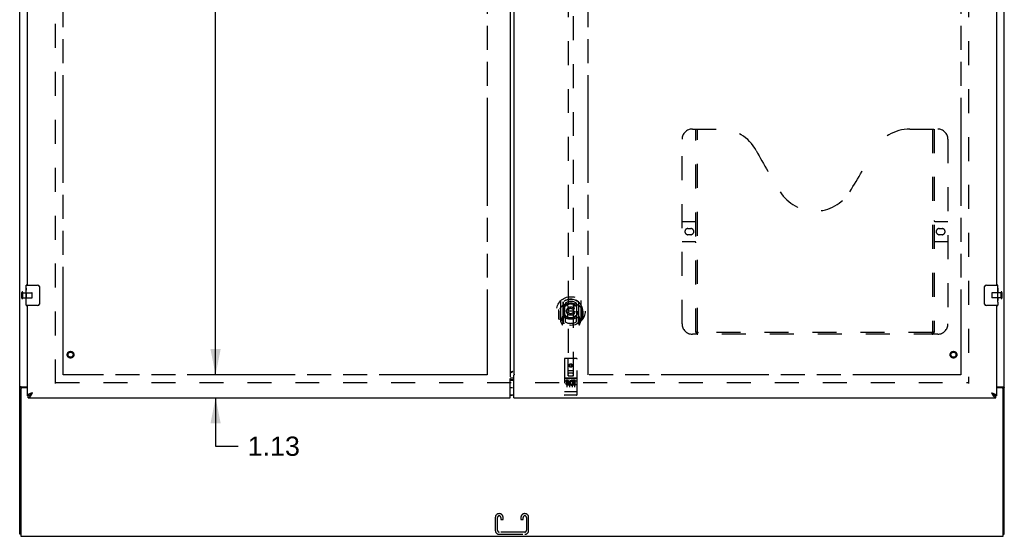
# Model space of a CAD drawing. Header units: inches. Extents: x 0 to 212, y 0 to 138.
# Tile 3 of 12: x 46 to 94, y 33 to 58. Entities that reach past the tile are written whole.
import ezdxf

# ---------------------------------------------------------------- set-up
doc = ezdxf.new("R2010")
doc.units = ezdxf.units.IN
doc.header["$LTSCALE"] = 11.6875
doc.header["$MEASUREMENT"] = 0
doc.linetypes.add('HIDDEN', pattern=[0.2, 0.1, -0.1])
doc.linetypes.add('PHANTOM', pattern=[0.8, 0.45, -0.05, 0.1, -0.05, 0.1, -0.05])
doc.layers.get('0').update_dxf_attribs({"linetype": 'CONTINUOUS'})
for name, color, linetype in [('02___PRT_ALL_AXES', 7, 'CONTINUOUS'), ('AVAILABLE_DOOR_SPACE', 7, 'CONTINUOUS'), ('DEFAULT_2', 8, 'HIDDEN'), ('DIMENSIONS', 7, 'CONTINUOUS'), ('GASKET', 7, 'CONTINUOUS')]:
    doc.layers.add(name, color=color, linetype=linetype)
doc.styles.get("Standard").update_dxf_attribs({"font": 'arial.ttf'})
doc.dimstyles.new('DIMSTYLE_1', dxfattribs={"dimtxt": 0.9375, "dimasz": 1.25, "dimexe": 0.09, "dimexo": 0.07, "dimgap": 0.0375, "dimtad": 0, "dimtih": 1, "dimtoh": 1, "dimzin": 4, "dimdsep": 46, "dimtxsty": 'Standard', "dimblk": '_FILLED', "dimblk1": '_FILLED', "dimblk2": '_FILLED', "dimcen": 0.09, "dimazin": 1, "dimtfac": 1, "dimtdec": 3, "dimtofl": 0, "dimtmove": 0, "dimatfit": 3, "dimldrblk": '_FILLED', "dimfxl": 1, "dimtolj": 1, "dimtzin": 4, "dimarcsym": 0})

# ---------------------------------------------------------------- blocks, each defined once
blk = doc.blocks.new('_FILLED')
at = {"color": 0, "linetype": 'ByBlock'}
blk.add_solid([(0, 0), (-1, 0.2), (-1, -0.2)], dxfattribs=at)
blk = doc.blocks.new('*D16')
at = {"layer": 'DIMENSIONS', "color": 2, "linetype": 'Continuous'}
for p, q in [((68.594, 81.643), (66.494, 81.643)), ((69.719, 81.643), (72.219, 81.643))]:
    blk.add_line(p, q, dxfattribs=at)
at = {"layer": 'DIMENSIONS', "color": 2, "linetype": 'Continuous', "xscale": 1.25, "yscale": 1.25, "zscale": 1.25}
blk.add_blockref('_FILLED', (68.594, 81.643), dxfattribs=at)
at = {"layer": 'DIMENSIONS', "color": 2, "linetype": 'Continuous', "xscale": 1.25, "yscale": 1.25, "zscale": 1.25, "rotation": 180}
blk.add_blockref('_FILLED', (69.719, 81.643), dxfattribs=at)
at = {"layer": 'DIMENSIONS', "color": 2, "linetype": 'Continuous', "insert": (66.025, 82.111), "char_height": 0.9375, "width": 2.54763, "attachment_point": 3, "line_spacing_factor": 0.9}
blk.add_mtext('1.13', dxfattribs=at)
blk = doc.blocks.new('*D20')
at = {"layer": 'DIMENSIONS', "color": 2, "linetype": 'Continuous'}
for p, q in [((55.362, 40.434), (55.362, 42.934)), ((55.362, 39.309), (55.362, 36.952)), ((55.362, 36.952), (56.456, 36.952))]:
    blk.add_line(p, q, dxfattribs=at)
at = {"layer": 'DIMENSIONS', "color": 2, "linetype": 'Continuous', "xscale": 1.25, "yscale": 1.25, "zscale": 1.25}
for p, rotation in [((55.362, 40.434), 270), ((55.362, 39.309), 90)]:
    blk.add_blockref('_FILLED', p, dxfattribs=dict(at, rotation=rotation))
at = {"layer": 'DIMENSIONS', "color": 2, "linetype": 'Continuous', "insert": (56.924, 37.421), "char_height": 0.9375, "width": 2.54763, "attachment_point": 1, "line_spacing_factor": 0.9}
blk.add_mtext('1.13', dxfattribs=at)
blk = doc.blocks.new('*D21')
at = {"layer": 'DIMENSIONS', "color": 2, "linetype": 'Continuous'}
for p, q in [((55.362, 100.684), (55.362, 71.497)), ((55.362, 40.434), (55.362, 68.215))]:
    blk.add_line(p, q, dxfattribs=at)
at = {"layer": 'DIMENSIONS', "color": 2, "linetype": 'Continuous', "xscale": 1.25, "yscale": 1.25, "zscale": 1.25}
for p, rotation in [((55.362, 100.684), 90), ((55.362, 40.434), 270)]:
    blk.add_blockref('_FILLED', p, dxfattribs=dict(at, rotation=rotation))
at = {"layer": 'DIMENSIONS', "color": 2, "linetype": 'Continuous', "insert": (55.362, 71.028), "char_height": 0.9375, "width": 3.27602, "attachment_point": 2, "line_spacing_factor": 0.9}
blk.add_mtext('60.25\\Ptyp.', dxfattribs=at)

msp = doc.modelspace()

# ---------------------------------------------------------------- linework, layer by layer
at = {"color": 3, "linetype": 'Continuous'}
for p, q in [((45.813, 32.663), (45.813, 104.455)), ((93.813, 32.663), (93.813, 104.455)), ((69.719, 100.785), (69.719, 40.333)), ((69.906, 100.65), (69.906, 40.468)), ((46.188, 44.809), (46.188, 70.059)), ((93.438, 70.059), (93.438, 44.809)), ((46.188, 39.413), (46.188, 43.809)), ((93.438, 43.809), (93.438, 39.413)), ((69.721, 40.532), (69.725, 40.533)), ((69.861, 40.598), (69.841, 40.591)), ((69.906, 40.468), (69.913, 40.468)), ((69.906, 39.309), (69.906, 40.409)), ((69.913, 40.468), (69.917, 40.463)), ((45.883, 39.852), (46.188, 39.852)), ((69.719, 39.309), (69.719, 40.199)), ((69.742, 40.289), (69.906, 40.289)), ((93.438, 39.852), (93.743, 39.852)), ((45.865, 39.74), (45.865, 32.559)), ((46.188, 39.8), (45.925, 39.8)), ((93.701, 39.8), (93.438, 39.8)), ((93.761, 32.559), (93.761, 39.74)), ((46.229, 39.309), (69.719, 39.309)), ((69.906, 39.309), (93.396, 39.309)), ((45.865, 32.559), (93.761, 32.559))]:
    msp.add_line(p, q, dxfattribs=at)
at = {"color": 7, "linetype": 'Continuous'}
for p, q in [((46.143, 44.809), (46.683, 44.809)), ((46.783, 44.709), (46.783, 43.909)), ((92.843, 43.909), (92.843, 44.709)), ((92.943, 44.809), (93.483, 44.809)), ((46.683, 43.809), (46.143, 43.809)), ((93.483, 43.809), (92.943, 43.809)), ((69.719, 40.179), (69.906, 40.179)), ((69.906, 40.189), (69.742, 40.189)), ((45.917, 39.811), (45.813, 39.811)), ((45.917, 39.799), (45.917, 39.811)), ((46.188, 39.413), (46.229, 39.413)), ((46.229, 39.309), (46.229, 39.413)), ((46.28, 39.424), (46.289, 39.428)), ((69.906, 39.439), (69.719, 39.439)), ((93.328, 39.432), (93.336, 39.428)), ((93.438, 39.413), (93.396, 39.413)), ((93.396, 39.309), (93.396, 39.413)), ((93.709, 39.811), (93.813, 39.811)), ((93.709, 39.811), (93.709, 39.799)), ((45.865, 32.663), (45.813, 32.663)), ((93.761, 32.663), (93.813, 32.663))]:
    msp.add_line(p, q, dxfattribs=at)
for points in [[(46.776, 44.745), (46.778, 44.74), (46.78, 44.734), (46.781, 44.728), (46.782, 44.722), (46.782, 44.715), (46.783, 44.709)], [(92.843, 44.709), (92.843, 44.715), (92.844, 44.722), (92.844, 44.728), (92.846, 44.734), (92.847, 44.74), (92.849, 44.745)], [(46.783, 43.909), (46.782, 43.903), (46.782, 43.897), (46.781, 43.891), (46.78, 43.885), (46.778, 43.879), (46.776, 43.873)], [(92.849, 43.873), (92.847, 43.879), (92.846, 43.885), (92.844, 43.891), (92.844, 43.897), (92.843, 43.903), (92.843, 43.909)], [(45.957, 39.852), (45.957, 39.85), (45.957, 39.848), (45.956, 39.846), (45.956, 39.844), (45.955, 39.843), (45.954, 39.841), (45.953, 39.839), (45.951, 39.838), (45.95, 39.836), (45.948, 39.835), (45.946, 39.833), (45.944, 39.832), (45.942, 39.831), (45.94, 39.83), (45.937, 39.829)], [(69.742, 40.189), (69.737, 40.189), (69.732, 40.189), (69.726, 40.19), (69.721, 40.19), (69.719, 40.191)], [(93.668, 39.852), (93.668, 39.85), (93.669, 39.848), (93.669, 39.846), (93.67, 39.844), (93.67, 39.843), (93.671, 39.841), (93.673, 39.839), (93.674, 39.838), (93.676, 39.836), (93.677, 39.835), (93.679, 39.833), (93.681, 39.832), (93.684, 39.831), (93.686, 39.83), (93.688, 39.829), (93.693, 39.826)], [(45.937, 39.829), (45.932, 39.826), (45.93, 39.825), (45.928, 39.824), (45.926, 39.822), (45.923, 39.821), (45.922, 39.82), (45.92, 39.818), (45.919, 39.817), (45.918, 39.815), (45.917, 39.814), (45.917, 39.812), (45.917, 39.811)], [(46.229, 39.413), (46.238, 39.413), (46.246, 39.414), (46.255, 39.416), (46.263, 39.418), (46.272, 39.421), (46.28, 39.424)], [(46.289, 39.428), (46.298, 39.432), (46.306, 39.437), (46.315, 39.443), (46.323, 39.449), (46.332, 39.455), (46.34, 39.462), (46.349, 39.469), (46.357, 39.477), (46.366, 39.484), (46.374, 39.493), (46.383, 39.501), (46.391, 39.51), (46.4, 39.519), (46.409, 39.528), (46.417, 39.537), (46.426, 39.546), (46.434, 39.556)], [(46.434, 39.556), (46.423, 39.549), (46.412, 39.541), (46.401, 39.534), (46.39, 39.527), (46.38, 39.52), (46.369, 39.513), (46.36, 39.506), (46.35, 39.499), (46.342, 39.492), (46.333, 39.484), (46.326, 39.477), (46.319, 39.47), (46.313, 39.463), (46.307, 39.456), (46.303, 39.449), (46.299, 39.442), (46.296, 39.435), (46.294, 39.431)], [(93.191, 39.556), (93.202, 39.549), (93.213, 39.541), (93.224, 39.534), (93.235, 39.527), (93.246, 39.52), (93.256, 39.513), (93.266, 39.506), (93.275, 39.499), (93.284, 39.492), (93.292, 39.484), (93.3, 39.477), (93.307, 39.47), (93.313, 39.463), (93.318, 39.456), (93.323, 39.449), (93.327, 39.442), (93.33, 39.435), (93.331, 39.431)], [(93.191, 39.556), (93.2, 39.546), (93.208, 39.537), (93.217, 39.528), (93.225, 39.519), (93.234, 39.51), (93.242, 39.501), (93.251, 39.493), (93.26, 39.484), (93.268, 39.477), (93.277, 39.469), (93.285, 39.462), (93.294, 39.455), (93.302, 39.449), (93.311, 39.443), (93.319, 39.437), (93.328, 39.432)], [(93.336, 39.428), (93.345, 39.424), (93.353, 39.421), (93.362, 39.418), (93.371, 39.416), (93.379, 39.414), (93.388, 39.413), (93.396, 39.413)], [(93.693, 39.826), (93.695, 39.825), (93.698, 39.824), (93.7, 39.822), (93.702, 39.821), (93.704, 39.82), (93.705, 39.818), (93.707, 39.817), (93.708, 39.815), (93.708, 39.814), (93.709, 39.812), (93.709, 39.811)]]:
    msp.add_lwpolyline(points, dxfattribs=at)
at = {"color": 3, "linetype": 'Continuous'}
for points in [[(69.841, 40.591), (69.831, 40.588), (69.821, 40.585), (69.812, 40.581), (69.802, 40.578), (69.793, 40.574), (69.784, 40.571), (69.776, 40.567), (69.768, 40.564), (69.761, 40.561), (69.754, 40.557), (69.747, 40.554), (69.742, 40.55), (69.736, 40.547), (69.732, 40.543), (69.728, 40.54), (69.725, 40.537), (69.722, 40.533), (69.721, 40.532)], [(69.725, 40.533), (69.74, 40.538), (69.756, 40.544), (69.771, 40.551), (69.786, 40.558), (69.801, 40.565), (69.816, 40.573), (69.831, 40.581), (69.846, 40.59), (69.861, 40.598)], [(69.918, 40.455), (69.918, 40.455), (69.917, 40.454), (69.916, 40.453), (69.916, 40.451), (69.915, 40.45), (69.915, 40.448), (69.914, 40.447), (69.913, 40.445), (69.913, 40.443), (69.912, 40.44), (69.911, 40.438), (69.911, 40.435), (69.91, 40.432), (69.909, 40.43), (69.909, 40.427), (69.908, 40.424), (69.908, 40.421), (69.907, 40.417), (69.907, 40.413), (69.906, 40.409)], [(69.917, 40.463), (69.918, 40.462), (69.919, 40.461), (69.919, 40.46), (69.92, 40.459), (69.92, 40.459), (69.92, 40.458), (69.92, 40.458), (69.919, 40.457), (69.919, 40.457), (69.918, 40.455)], [(45.883, 39.852), (45.88, 39.85), (45.878, 39.849), (45.875, 39.847), (45.872, 39.846), (45.868, 39.844), (45.865, 39.843), (45.86, 39.841), (45.856, 39.84), (45.848, 39.837)], [(69.712, 40.258), (69.711, 40.256), (69.709, 40.254), (69.708, 40.253), (69.707, 40.251), (69.707, 40.25), (69.706, 40.25), (69.706, 40.249), (69.706, 40.248), (69.706, 40.248), (69.706, 40.247), (69.706, 40.247), (69.707, 40.246), (69.707, 40.246), (69.708, 40.245), (69.708, 40.244), (69.709, 40.242), (69.71, 40.241), (69.711, 40.239), (69.711, 40.237), (69.712, 40.235), (69.713, 40.233), (69.713, 40.23), (69.714, 40.227), (69.715, 40.224), (69.716, 40.221), (69.716, 40.217), (69.717, 40.213), (69.718, 40.208), (69.718, 40.204), (69.719, 40.199)], [(69.717, 40.29), (69.721, 40.29), (69.726, 40.289), (69.732, 40.289), (69.737, 40.289), (69.742, 40.289)], [(93.743, 39.852), (93.745, 39.85), (93.747, 39.849), (93.75, 39.847), (93.753, 39.846), (93.757, 39.844), (93.761, 39.843), (93.765, 39.841), (93.769, 39.84), (93.773, 39.838), (93.777, 39.837), (93.781, 39.836), (93.785, 39.834), (93.789, 39.833), (93.792, 39.832), (93.795, 39.83), (93.798, 39.829), (93.801, 39.827), (93.804, 39.826), (93.806, 39.824), (93.808, 39.822), (93.809, 39.82), (93.81, 39.819), (93.811, 39.817), (93.812, 39.815), (93.813, 39.813), (93.813, 39.811)], [(45.848, 39.837), (45.844, 39.836), (45.84, 39.834), (45.837, 39.833), (45.833, 39.832), (45.83, 39.83), (45.827, 39.829), (45.824, 39.827), (45.822, 39.826), (45.82, 39.824), (45.818, 39.822), (45.816, 39.82), (45.815, 39.819), (45.814, 39.817), (45.813, 39.815), (45.813, 39.813), (45.813, 39.811)], [(46.297, 39.502), (46.284, 39.496), (46.272, 39.49), (46.26, 39.484), (46.249, 39.478), (46.239, 39.473), (46.229, 39.467), (46.221, 39.461), (46.213, 39.455), (46.207, 39.449), (46.201, 39.443), (46.196, 39.437), (46.192, 39.431), (46.19, 39.425), (46.188, 39.419), (46.188, 39.413)], [(46.229, 39.309), (46.238, 39.31), (46.246, 39.311), (46.255, 39.314), (46.263, 39.318), (46.272, 39.322), (46.28, 39.328), (46.289, 39.335), (46.298, 39.342), (46.306, 39.351), (46.315, 39.36), (46.323, 39.37), (46.332, 39.381), (46.34, 39.393), (46.349, 39.406)], [(46.434, 39.556), (46.418, 39.55), (46.402, 39.544), (46.386, 39.538), (46.37, 39.532), (46.355, 39.526), (46.34, 39.52), (46.325, 39.514), (46.311, 39.508), (46.297, 39.502)], [(46.349, 39.406), (46.357, 39.419), (46.366, 39.432), (46.374, 39.447), (46.383, 39.461), (46.391, 39.476), (46.4, 39.492), (46.409, 39.508), (46.417, 39.524), (46.426, 39.54), (46.434, 39.556)], [(93.191, 39.556), (93.221, 39.545), (93.236, 39.539), (93.25, 39.534), (93.265, 39.528), (93.279, 39.523), (93.292, 39.517), (93.306, 39.512), (93.319, 39.506), (93.331, 39.501)], [(93.191, 39.556), (93.2, 39.54), (93.208, 39.524), (93.217, 39.508), (93.225, 39.492), (93.234, 39.476), (93.242, 39.461), (93.251, 39.447), (93.26, 39.432), (93.268, 39.419)], [(93.268, 39.419), (93.277, 39.406), (93.285, 39.393), (93.294, 39.381), (93.302, 39.37), (93.311, 39.36), (93.319, 39.351), (93.328, 39.342), (93.336, 39.335), (93.345, 39.328), (93.353, 39.322), (93.362, 39.318), (93.371, 39.314), (93.379, 39.311), (93.388, 39.31), (93.396, 39.309)], [(93.331, 39.501), (93.343, 39.495), (93.355, 39.49), (93.365, 39.484), (93.376, 39.479), (93.385, 39.473), (93.394, 39.468), (93.402, 39.463), (93.409, 39.457), (93.416, 39.452), (93.422, 39.446), (93.427, 39.441), (93.431, 39.435), (93.434, 39.43), (93.436, 39.424), (93.437, 39.419), (93.438, 39.413)]]:
    msp.add_lwpolyline(points, dxfattribs=at)
at = {"color": 7, "linetype": 'Continuous'}
for centre, radius, start, end in [((46.143, 44.794), 0.015, 90, 180), ((46.683, 44.709), 0.1, 21.1999, 90), ((92.943, 44.709), 0.1, 90, 158.7946), ((93.483, 44.794), 0.015, 0, 90), ((46.143, 43.824), 0.015, 180, 270), ((46.683, 43.909), 0.1, 270, 338.7946), ((92.943, 43.909), 0.1, 201.1999, 270), ((93.483, 43.824), 0.015, 270, 360), ((69.816, 39.999), 0.18, 90, 122.8107), ((69.816, 39.619), 0.18, 237.1893, 270)]:
    msp.add_arc(centre, radius, start, end, dxfattribs=at)
at = {"color": 3, "linetype": 'Continuous'}
for centre, start, end in [((45.925, 39.74), 90, 180), ((93.701, 39.74), 0, 90)]:
    msp.add_arc(centre, 0.06, start, end, dxfattribs=at)
at = {"layer": '02___PRT_ALL_AXES', "color": 7, "linetype": 'Continuous'}
for p, q in [((46.128, 44.649), (46.128, 44.794)), ((46.128, 44.391), (46.128, 44.648)), ((93.498, 44.655), (93.491, 44.655)), ((93.491, 44.655), (93.491, 44.425)), ((93.498, 44.23), (93.498, 44.794)), ((46.133, 44.592), (46.128, 44.592)), ((46.128, 44.424), (46.135, 44.424)), ((46.128, 43.824), (46.128, 44.388)), ((46.129, 44.362), (46.128, 44.362)), ((46.128, 44.23), (46.134, 44.23)), ((46.128, 44.194), (46.135, 44.194)), ((46.129, 44.364), (46.131, 44.342)), ((46.135, 44.424), (46.135, 44.561)), ((46.135, 43.963), (46.135, 44.194)), ((93.498, 44.488), (93.491, 44.488)), ((93.498, 44.425), (93.491, 44.425)), ((93.498, 44.194), (93.491, 44.194)), ((93.491, 44.194), (93.491, 44.058)), ((93.498, 44.389), (93.492, 44.389)), ((93.496, 44.255), (93.494, 44.277)), ((93.496, 44.257), (93.498, 44.257)), ((93.498, 43.971), (93.498, 44.228)), ((46.128, 44.131), (46.135, 44.131)), ((46.128, 43.963), (46.135, 43.963)), ((93.492, 44.026), (93.498, 44.026)), ((93.498, 43.97), (93.498, 43.824))]:
    msp.add_line(p, q, dxfattribs=at)
at = {"layer": '02___PRT_ALL_AXES', "color": 8, "linetype": 'HIDDEN'}
for p, q in [((45.96, 44.185), (45.96, 44.433)), ((45.96, 44.433), (46.407, 44.433)), ((45.96, 44.185), (46.407, 44.185)), ((93.655, 44.433), (93.208, 44.433)), ((93.655, 44.185), (93.208, 44.185)), ((93.655, 44.185), (93.655, 44.433)), ((72.96, 40.27), (72.395, 40.27)), ((72.534, 40.148), (72.441, 40.148)), ((72.441, 40.148), (72.441, 40.106)), ((72.534, 40.106), (72.441, 40.106)), ((72.537, 40.062), (72.491, 40.062)), ((72.534, 40.021), (72.505, 40.021)), ((72.597, 39.977), (72.505, 39.977)), ((72.597, 39.935), (72.505, 39.935)), ((72.597, 39.977), (72.597, 39.935)), ((72.729, 39.983), (72.746, 39.944)), ((72.754, 40.112), (72.741, 40.094)), ((72.75, 40.137), (72.754, 40.136)), ((72.91, 40.148), (72.754, 40.148)), ((72.754, 40.148), (72.754, 40.136)), ((72.754, 40.112), (72.754, 39.935)), ((72.91, 39.935), (72.754, 39.935)), ((72.91, 40.106), (72.796, 40.106)), ((72.796, 40.106), (72.796, 40.062)), ((72.888, 40.062), (72.796, 40.062)), ((72.888, 40.02), (72.796, 40.02)), ((72.796, 40.02), (72.796, 39.977)), ((72.91, 39.977), (72.796, 39.977)), ((72.888, 40.062), (72.888, 40.02)), ((72.91, 40.148), (72.91, 40.106)), ((72.91, 39.977), (72.91, 39.935)), ((72.96, 39.442), (72.395, 39.442))]:
    msp.add_line(p, q, dxfattribs=at)
at = {"layer": '02___PRT_ALL_AXES', "color": 7, "linetype": 'Continuous'}
for points in [[(46.128, 44.649), (46.128, 44.645), (46.128, 44.64), (46.129, 44.635), (46.13, 44.622)], [(46.128, 44.391), (46.128, 44.383), (46.128, 44.374), (46.129, 44.364)], [(46.13, 44.622), (46.131, 44.614), (46.132, 44.606), (46.133, 44.597)], [(46.131, 44.342), (46.132, 44.33), (46.133, 44.318), (46.134, 44.305), (46.134, 44.293), (46.135, 44.28), (46.135, 44.267), (46.135, 44.254), (46.134, 44.242), (46.134, 44.229), (46.133, 44.217), (46.132, 44.205)], [(46.133, 44.597), (46.134, 44.588), (46.134, 44.579), (46.135, 44.57), (46.135, 44.561)], [(93.494, 44.277), (93.493, 44.289), (93.493, 44.301), (93.492, 44.313), (93.491, 44.326), (93.491, 44.338), (93.491, 44.351), (93.491, 44.364), (93.491, 44.377), (93.492, 44.389), (93.493, 44.402), (93.493, 44.414)], [(93.498, 44.228), (93.498, 44.236), (93.497, 44.245), (93.496, 44.255)], [(93.492, 44.021), (93.492, 44.03), (93.491, 44.039), (93.491, 44.048), (93.491, 44.058)], [(93.495, 43.997), (93.494, 44.004), (93.493, 44.013), (93.492, 44.021)], [(93.498, 43.97), (93.498, 43.974), (93.497, 43.978), (93.497, 43.984), (93.495, 43.997)]]:
    msp.add_lwpolyline(points, dxfattribs=at)
at = {"layer": '02___PRT_ALL_AXES', "color": 8, "linetype": 'HIDDEN'}
for centre, radius in [((48.292, 41.413), 0.124), ((91.334, 41.413), 0.124), ((72.678, 40.887), 0.085)]:
    msp.add_circle(centre, radius, dxfattribs=at)
for centre, radius, start, end in [((72.505, 39.999), 0.0644, 102.2995, 270.0775), ((72.505, 39.999), 0.0219, 89.9011, 270), ((72.534, 40.085), 0.0635, 270, 90), ((72.534, 40.084), 0.0219, 280.307, 90), ((72.704, 40.042), 0.107, 64.2636, 293.4027), ((72.704, 40.042), 0.0639, 54.8895, 293.4026)]:
    msp.add_arc(centre, radius, start, end, dxfattribs=at)
at = {"layer": '02___PRT_ALL_AXES', "color": 7, "linetype": 'Continuous'}
for centre, start_param, end_param in [((46.391, 44.225), -3.141593, -2.961605), ((93.235, 44.393), 0, 0.179988)]:
    msp.add_ellipse(centre, major_axis=(0.263, 0), ratio=0.432808, start_param=start_param, end_param=end_param, dxfattribs=at)
at = {"layer": 'AVAILABLE_DOOR_SPACE', "color": 4, "linetype": 'PHANTOM'}
for p, q in [((47.938, 40.434), (47.938, 100.684)), ((68.594, 100.684), (68.594, 40.434)), ((91.688, 100.684), (91.688, 40.434)), ((73.531, 40.434), (73.531, 63.863)), ((68.594, 40.434), (47.938, 40.434)), ((91.688, 40.434), (73.531, 40.434))]:
    msp.add_line(p, q, dxfattribs=at)
at = {"layer": 'DEFAULT_2', "color": 8, "linetype": 'HIDDEN'}
for p, q in [((47.563, 40.007), (47.563, 101.111)), ((92.063, 101.111), (92.063, 40.007)), ((72.553, 68.389), (72.553, 40.387)), ((72.803, 40.387), (72.803, 68.389)), ((78.604, 52.413), (79.959, 52.413)), ((78.779, 42.503), (78.779, 52.413)), ((78.859, 42.533), (78.859, 52.413)), ((89.209, 52.413), (90.564, 52.413)), ((90.309, 52.413), (90.309, 42.533)), ((90.389, 52.413), (90.389, 42.503)), ((78.104, 42.913), (78.104, 51.913)), ((91.064, 51.913), (91.064, 42.913)), ((78.104, 47.913), (78.739, 47.913)), ((78.39, 47.563), (78.527, 47.563)), ((90.429, 47.913), (91.064, 47.913)), ((90.64, 47.563), (90.777, 47.563)), ((78.527, 47.263), (78.39, 47.263)), ((90.777, 47.263), (90.64, 47.263)), ((78.739, 46.913), (78.104, 46.913)), ((91.064, 46.913), (90.429, 46.913)), ((45.917, 44.167), (45.917, 44.451)), ((45.96, 44.167), (45.96, 44.451)), ((46.417, 44.195), (46.417, 44.423)), ((93.198, 44.423), (93.198, 44.195)), ((93.655, 44.451), (93.655, 44.167)), ((93.698, 44.451), (93.698, 44.167)), ((72.178, 44.024), (72.178, 43.057)), ((72.295, 43.971), (72.295, 42.954)), ((72.303, 43.964), (72.303, 42.961)), ((72.395, 43.223), (72.395, 43.854)), ((72.403, 43.924), (72.403, 43.821)), ((72.515, 43.88), (72.545, 43.541)), ((72.841, 43.88), (72.81, 43.541)), ((72.953, 43.821), (72.953, 43.924)), ((72.96, 43.854), (72.96, 43.223)), ((73.053, 43.964), (73.053, 42.961)), ((73.06, 43.971), (73.06, 42.954)), ((73.178, 43.057), (73.178, 44.024)), ((72.095, 43.541), (72.11, 43.541)), ((72.095, 43.541), (72.095, 43.153)), ((72.103, 43.605), (72.103, 43.608)), ((72.103, 43.148), (72.103, 43.605)), ((72.295, 43.212), (72.235, 43.212)), ((72.235, 43.212), (72.235, 43.062)), ((72.395, 43.213), (72.323, 43.213)), ((72.403, 43.26), (72.403, 43.007)), ((72.515, 43.197), (72.545, 43.541)), ((72.81, 43.541), (72.545, 43.541)), ((72.841, 43.197), (72.81, 43.541)), ((72.953, 43.007), (72.953, 43.26)), ((73.033, 43.213), (72.96, 43.213)), ((73.12, 43.212), (73.06, 43.212)), ((73.12, 43.062), (73.12, 43.212)), ((73.26, 43.541), (73.245, 43.541)), ((73.253, 43.605), (73.253, 43.608)), ((73.253, 43.148), (73.253, 43.605)), ((73.26, 43.541), (73.26, 43.153)), ((72.182, 43.046), (72.253, 42.871)), ((72.235, 43.062), (72.295, 43.062)), ((72.273, 43.133), (72.244, 43.087)), ((72.248, 43.08), (72.303, 43.08)), ((72.274, 42.969), (72.278, 42.966)), ((72.281, 42.874), (72.295, 42.954)), ((72.373, 42.911), (72.303, 43.02)), ((72.305, 43.193), (72.305, 42.985)), ((73.053, 43.02), (72.983, 42.911)), ((73.05, 42.985), (73.05, 43.193)), ((73.053, 43.08), (73.108, 43.08)), ((73.06, 43.062), (73.12, 43.062)), ((73.06, 42.954), (73.075, 42.874)), ((73.081, 42.969), (73.082, 42.969)), ((73.082, 42.969), (73.082, 42.969)), ((73.082, 42.969), (73.082, 42.969)), ((73.112, 43.087), (73.083, 43.133)), ((73.103, 42.871), (73.174, 43.046)), ((90.564, 42.413), (78.604, 42.413)), ((90.305, 42.493), (78.863, 42.493)), ((72.365, 41.197), (72.365, 39.472)), ((72.96, 41.227), (72.395, 41.227)), ((72.551, 40.387), (72.548, 41.197)), ((72.678, 40.959), (72.615, 40.923)), ((72.615, 40.923), (72.625, 40.918)), ((72.615, 40.923), (72.615, 40.851)), ((72.615, 40.851), (72.625, 40.857)), ((72.615, 40.851), (72.678, 40.815)), ((72.678, 40.948), (72.625, 40.918)), ((72.625, 40.918), (72.625, 40.857)), ((72.625, 40.857), (72.678, 40.827)), ((72.74, 40.923), (72.678, 40.959)), ((72.678, 40.959), (72.678, 40.948)), ((72.73, 40.918), (72.678, 40.948)), ((72.678, 40.827), (72.73, 40.857)), ((72.678, 40.815), (72.74, 40.851)), ((72.678, 40.815), (72.678, 40.827)), ((72.74, 40.923), (72.73, 40.918)), ((72.73, 40.857), (72.73, 40.918)), ((72.74, 40.851), (72.73, 40.857)), ((72.74, 40.851), (72.74, 40.923)), ((72.804, 40.387), (72.808, 41.197)), ((72.99, 39.472), (72.99, 41.197)), ((72.55, 40.637), (72.806, 40.637)), ((72.551, 40.387), (72.553, 40.387)), ((72.553, 40.387), (72.803, 40.387)), ((72.763, 40.512), (72.593, 40.512)), ((72.803, 40.387), (72.804, 40.387)), ((47.563, 40.059), (92.063, 40.059)), ((72.395, 40.27), (72.96, 40.27)), ((72.467, 40.254), (72.639, 40.254)), ((72.49, 40.139), (72.49, 39.833)), ((72.615, 40.139), (72.615, 39.833)), ((72.717, 40.254), (72.889, 40.254)), ((72.74, 40.139), (72.74, 39.833)), ((72.865, 40.139), (72.865, 39.833)), ((72.383, 39.601), (72.382, 39.601)), ((72.384, 39.601), (72.383, 39.601)), ((72.385, 39.6), (72.384, 39.601)), ((72.386, 39.6), (72.385, 39.6)), ((72.387, 39.6), (72.386, 39.6)), ((72.386, 39.6), (72.386, 39.6)), ((72.388, 39.6), (72.387, 39.6)), ((72.389, 39.6), (72.388, 39.6)), ((72.39, 39.6), (72.389, 39.6)), ((72.391, 39.6), (72.39, 39.6)), ((72.39, 39.6), (72.39, 39.6)), ((72.392, 39.6), (72.391, 39.6)), ((72.393, 39.6), (72.392, 39.6)), ((72.394, 39.6), (72.393, 39.6)), ((72.395, 39.6), (72.394, 39.6)), ((72.961, 39.6), (72.395, 39.6)), ((72.395, 39.6), (72.395, 39.6)), ((72.645, 39.442), (72.46, 39.442)), ((72.895, 39.442), (72.71, 39.442)), ((72.961, 39.6), (72.962, 39.6)), ((72.962, 39.6), (72.963, 39.6)), ((72.963, 39.6), (72.964, 39.6)), ((72.963, 39.6), (72.963, 39.6)), ((72.964, 39.6), (72.965, 39.6)), ((72.965, 39.6), (72.966, 39.6)), ((72.966, 39.6), (72.967, 39.6)), ((72.967, 39.6), (72.968, 39.6)), ((72.968, 39.6), (72.969, 39.6)), ((72.968, 39.6), (72.968, 39.6)), ((72.969, 39.6), (72.97, 39.6)), ((72.97, 39.6), (72.971, 39.6)), ((72.971, 39.6), (72.972, 39.6)), ((72.972, 39.601), (72.973, 39.601)), ((72.972, 39.6), (72.972, 39.601)), ((72.973, 39.601), (72.974, 39.601)), ((72.974, 39.601), (72.975, 39.601)), ((69.195, 33.663), (69.18, 33.663)), ((70.445, 33.663), (70.43, 33.663)), ((69, 33.483), (69, 32.843)), ((69.104, 32.857), (69.104, 33.469)), ((69.271, 33.469), (69.271, 33.382)), ((69.271, 33.382), (69.375, 33.382)), ((69.375, 33.382), (69.375, 33.483)), ((70.25, 33.483), (70.25, 33.382)), ((70.25, 33.382), (70.354, 33.382)), ((70.354, 33.382), (70.354, 33.469)), ((70.521, 33.469), (70.521, 32.857)), ((70.625, 32.843), (70.625, 33.483)), ((69.18, 32.663), (70.445, 32.663)), ((70.431, 32.767), (69.194, 32.767))]:
    msp.add_line(p, q, dxfattribs=at)
for points in [[(72.224, 43.756), (72.222, 43.754), (72.221, 43.753), (72.219, 43.752), (72.217, 43.75), (72.216, 43.749), (72.214, 43.747), (72.212, 43.745), (72.211, 43.744), (72.209, 43.742), (72.207, 43.74), (72.205, 43.738), (72.203, 43.736), (72.202, 43.734), (72.2, 43.732), (72.198, 43.729), (72.196, 43.727), (72.194, 43.725), (72.192, 43.722), (72.189, 43.719), (72.187, 43.717), (72.185, 43.714), (72.183, 43.711), (72.18, 43.708), (72.178, 43.705), (72.176, 43.701), (72.173, 43.698), (72.171, 43.694), (72.168, 43.69), (72.166, 43.687), (72.163, 43.683), (72.16, 43.678), (72.157, 43.674), (72.155, 43.669), (72.152, 43.664), (72.149, 43.659), (72.145, 43.654)], [(72.49, 43.897), (72.495, 43.899), (72.501, 43.9), (72.506, 43.902), (72.512, 43.903), (72.517, 43.904), (72.523, 43.906), (72.528, 43.907), (72.533, 43.908), (72.539, 43.909), (72.544, 43.91), (72.55, 43.911), (72.555, 43.912), (72.561, 43.913), (72.566, 43.914), (72.572, 43.915), (72.578, 43.916), (72.583, 43.917), (72.589, 43.917), (72.594, 43.918), (72.6, 43.919), (72.605, 43.919), (72.611, 43.92), (72.616, 43.92), (72.622, 43.921), (72.628, 43.921), (72.633, 43.922), (72.639, 43.922), (72.644, 43.922), (72.65, 43.923), (72.656, 43.923), (72.661, 43.923), (72.667, 43.923), (72.672, 43.923), (72.678, 43.923), (72.684, 43.923), (72.689, 43.923), (72.695, 43.923), (72.7, 43.923), (72.706, 43.923), (72.712, 43.922), (72.717, 43.922), (72.723, 43.922), (72.728, 43.921), (72.734, 43.921), (72.739, 43.92), (72.745, 43.92), (72.751, 43.919), (72.756, 43.919), (72.762, 43.918), (72.767, 43.917), (72.773, 43.917), (72.778, 43.916), (72.784, 43.915), (72.789, 43.914), (72.795, 43.913), (72.8, 43.912), (72.806, 43.911), (72.811, 43.91), (72.817, 43.909), (72.822, 43.908), (72.828, 43.907), (72.833, 43.906), (72.839, 43.904), (72.844, 43.903), (72.85, 43.902), (72.855, 43.9), (72.861, 43.899), (72.866, 43.897)], [(73.21, 43.654), (73.207, 43.659), (73.204, 43.664), (73.201, 43.669), (73.198, 43.674), (73.196, 43.678), (73.193, 43.683), (73.19, 43.687), (73.188, 43.69), (73.185, 43.694), (73.183, 43.698), (73.18, 43.701), (73.178, 43.705), (73.175, 43.708), (73.173, 43.711), (73.171, 43.714), (73.169, 43.717), (73.166, 43.719), (73.164, 43.722), (73.162, 43.725), (73.16, 43.727), (73.158, 43.729), (73.156, 43.732), (73.154, 43.734), (73.152, 43.736), (73.151, 43.738), (73.149, 43.74), (73.147, 43.742), (73.145, 43.744), (73.143, 43.745), (73.142, 43.747), (73.14, 43.749), (73.138, 43.75), (73.137, 43.752), (73.135, 43.753), (73.134, 43.754), (73.132, 43.756)], [(78.769, 42.533), (78.785, 42.522), (78.801, 42.513), (78.817, 42.505), (78.832, 42.498), (78.847, 42.495), (78.863, 42.493)], [(90.305, 42.493), (90.32, 42.495), (90.335, 42.498), (90.351, 42.505), (90.367, 42.513), (90.383, 42.522), (90.399, 42.533)], [(72.46, 40.253), (72.461, 40.253), (72.461, 40.253), (72.461, 40.253), (72.461, 40.253), (72.461, 40.253), (72.461, 40.253), (72.461, 40.253), (72.461, 40.253), (72.461, 40.253), (72.461, 40.253), (72.462, 40.253), (72.462, 40.253), (72.462, 40.253), (72.462, 40.253), (72.462, 40.253), (72.462, 40.253), (72.462, 40.253), (72.462, 40.253), (72.462, 40.254), (72.463, 40.254), (72.463, 40.254), (72.463, 40.254), (72.463, 40.254), (72.463, 40.254), (72.463, 40.254), (72.463, 40.254), (72.464, 40.254), (72.464, 40.254), (72.464, 40.254), (72.464, 40.254), (72.464, 40.254), (72.464, 40.254), (72.465, 40.254), (72.465, 40.254), (72.465, 40.254), (72.465, 40.254), (72.465, 40.254), (72.465, 40.254), (72.466, 40.254), (72.466, 40.254), (72.466, 40.254), (72.466, 40.254), (72.466, 40.254), (72.467, 40.254), (72.467, 40.254)], [(72.639, 40.254), (72.639, 40.254), (72.639, 40.254), (72.639, 40.254), (72.64, 40.254), (72.64, 40.254), (72.64, 40.254), (72.64, 40.254), (72.64, 40.254), (72.641, 40.254), (72.641, 40.254), (72.641, 40.254), (72.641, 40.254), (72.641, 40.254), (72.642, 40.254), (72.642, 40.254), (72.642, 40.254), (72.642, 40.254), (72.642, 40.254), (72.642, 40.254), (72.642, 40.254), (72.643, 40.254), (72.643, 40.254), (72.643, 40.254), (72.643, 40.254), (72.643, 40.254), (72.643, 40.254), (72.643, 40.254), (72.644, 40.253), (72.644, 40.253), (72.644, 40.253), (72.644, 40.253), (72.644, 40.253), (72.644, 40.253), (72.644, 40.253), (72.644, 40.253), (72.644, 40.253), (72.645, 40.253), (72.645, 40.253), (72.645, 40.253), (72.645, 40.253), (72.645, 40.253), (72.645, 40.253), (72.645, 40.253), (72.645, 40.253), (72.645, 40.253), (72.645, 40.253)], [(72.71, 40.253), (72.711, 40.253), (72.711, 40.253), (72.711, 40.253), (72.711, 40.253), (72.711, 40.253), (72.711, 40.253), (72.711, 40.253), (72.711, 40.253), (72.711, 40.253), (72.711, 40.253), (72.712, 40.253), (72.712, 40.253), (72.712, 40.253), (72.712, 40.253), (72.712, 40.253), (72.712, 40.253), (72.712, 40.253), (72.712, 40.253), (72.712, 40.254), (72.713, 40.254), (72.713, 40.254), (72.713, 40.254), (72.713, 40.254), (72.713, 40.254), (72.713, 40.254), (72.713, 40.254), (72.714, 40.254), (72.714, 40.254), (72.714, 40.254), (72.714, 40.254), (72.714, 40.254), (72.714, 40.254), (72.715, 40.254), (72.715, 40.254), (72.715, 40.254), (72.715, 40.254), (72.715, 40.254), (72.715, 40.254), (72.716, 40.254), (72.716, 40.254), (72.716, 40.254), (72.716, 40.254), (72.716, 40.254), (72.717, 40.254), (72.717, 40.254)], [(72.889, 40.254), (72.889, 40.254), (72.889, 40.254), (72.889, 40.254), (72.89, 40.254), (72.89, 40.254), (72.89, 40.254), (72.89, 40.254), (72.89, 40.254), (72.891, 40.254), (72.891, 40.254), (72.891, 40.254), (72.891, 40.254), (72.891, 40.254), (72.892, 40.254), (72.892, 40.254), (72.892, 40.254), (72.892, 40.254), (72.892, 40.254), (72.892, 40.254), (72.892, 40.254), (72.893, 40.254), (72.893, 40.254), (72.893, 40.254), (72.893, 40.254), (72.893, 40.254), (72.893, 40.254), (72.893, 40.254), (72.894, 40.253), (72.894, 40.253), (72.894, 40.253), (72.894, 40.253), (72.894, 40.253), (72.894, 40.253), (72.894, 40.253), (72.894, 40.253), (72.894, 40.253), (72.895, 40.253), (72.895, 40.253), (72.895, 40.253), (72.895, 40.253), (72.895, 40.253), (72.895, 40.253), (72.895, 40.253), (72.895, 40.253), (72.895, 40.253), (72.895, 40.253)], [(72.382, 39.601), (72.382, 39.601), (72.381, 39.601), (72.381, 39.601), (72.381, 39.601), (72.38, 39.601), (72.38, 39.601), (72.379, 39.601), (72.379, 39.601), (72.379, 39.601), (72.378, 39.601), (72.378, 39.601), (72.378, 39.601), (72.377, 39.601), (72.377, 39.602), (72.377, 39.602), (72.376, 39.602), (72.376, 39.602), (72.376, 39.602), (72.375, 39.602), (72.375, 39.602), (72.375, 39.602), (72.375, 39.602), (72.374, 39.602), (72.374, 39.602), (72.374, 39.602), (72.373, 39.602), (72.373, 39.602), (72.373, 39.603), (72.373, 39.603), (72.372, 39.603), (72.372, 39.603), (72.372, 39.603), (72.371, 39.603), (72.371, 39.603), (72.371, 39.603), (72.371, 39.603), (72.371, 39.603), (72.37, 39.603), (72.37, 39.603), (72.37, 39.604), (72.37, 39.604), (72.369, 39.604), (72.369, 39.604), (72.369, 39.604), (72.369, 39.604), (72.369, 39.604), (72.368, 39.604), (72.368, 39.604), (72.368, 39.604), (72.368, 39.604), (72.368, 39.605), (72.368, 39.605), (72.367, 39.605), (72.367, 39.605), (72.367, 39.605), (72.367, 39.605), (72.367, 39.605), (72.367, 39.605), (72.367, 39.605), (72.367, 39.605), (72.366, 39.606), (72.366, 39.606), (72.366, 39.606), (72.366, 39.606), (72.366, 39.606), (72.366, 39.606), (72.366, 39.606), (72.366, 39.606), (72.366, 39.606), (72.366, 39.606), (72.366, 39.607), (72.366, 39.607), (72.366, 39.607), (72.366, 39.607), (72.365, 39.607), (72.365, 39.607), (72.365, 39.607), (72.365, 39.607), (72.365, 39.607)], [(72.975, 39.601), (72.975, 39.601), (72.975, 39.601), (72.976, 39.601), (72.976, 39.601), (72.976, 39.601), (72.977, 39.601), (72.977, 39.601), (72.977, 39.601), (72.978, 39.601), (72.978, 39.601), (72.978, 39.601), (72.979, 39.602), (72.979, 39.602), (72.979, 39.602), (72.98, 39.602), (72.98, 39.602), (72.98, 39.602), (72.981, 39.602), (72.981, 39.602), (72.981, 39.602), (72.982, 39.602), (72.982, 39.602), (72.982, 39.602), (72.983, 39.602), (72.983, 39.602), (72.983, 39.603), (72.983, 39.603), (72.984, 39.603), (72.984, 39.603), (72.984, 39.603), (72.984, 39.603), (72.985, 39.603), (72.985, 39.603), (72.985, 39.603), (72.985, 39.603), (72.986, 39.603), (72.986, 39.603), (72.986, 39.604), (72.986, 39.604), (72.986, 39.604), (72.987, 39.604), (72.987, 39.604), (72.987, 39.604), (72.987, 39.604), (72.987, 39.604), (72.988, 39.604), (72.988, 39.604), (72.988, 39.604), (72.988, 39.605), (72.988, 39.605), (72.988, 39.605), (72.989, 39.605), (72.989, 39.605), (72.989, 39.605), (72.989, 39.605), (72.989, 39.605), (72.989, 39.605), (72.989, 39.605), (72.989, 39.606), (72.99, 39.606), (72.99, 39.606), (72.99, 39.606), (72.99, 39.606), (72.99, 39.606), (72.99, 39.606), (72.99, 39.606), (72.99, 39.606), (72.99, 39.606), (72.99, 39.607), (72.99, 39.607), (72.99, 39.607), (72.99, 39.607), (72.99, 39.607), (72.99, 39.607), (72.99, 39.607), (72.99, 39.607), (72.99, 39.607)]]:
    msp.add_lwpolyline(points, dxfattribs=at)
for centre, radius in [((72.678, 43.541), 0.7), ((72.678, 43.541), 0.35), ((72.678, 43.541), 0.335), ((72.678, 43.541), 0.205), ((72.678, 43.541), 0.133), ((48.292, 41.413), 0.164), ((48.292, 41.413), 0.124), ((91.334, 41.413), 0.164), ((91.334, 41.413), 0.124), ((72.678, 40.887), 0.0845)]:
    msp.add_circle(centre, radius, dxfattribs=at)
for centre, radius, start, end in [((78.604, 51.913), 0.5, 90, 180), ((79.959, 50.413), 2, 28.4813, 90), ((89.209, 50.413), 2, 90, 151.5187), ((90.564, 51.913), 0.5, 0, 90), ((116.267, 70.111), 39.307, 208.4813, 211.8705), ((52.901, 70.111), 39.307, 328.1295, 331.5187), ((84.584, 50.413), 2, 211.8705, 328.1295), ((78.39, 47.413), 0.15, 90, 270), ((78.527, 47.413), 0.15, 270, 90), ((78.739, 47.953), 0.04, 270, 360), ((90.429, 47.953), 0.04, 180, 270), ((90.64, 47.413), 0.15, 90, 270), ((90.777, 47.413), 0.15, 270, 90), ((78.739, 46.873), 0.04, 0, 90), ((90.429, 46.873), 0.04, 90, 180), ((45.938, 44.451), 0.0215, 360, 180), ((45.938, 44.167), 0.0215, 180, 0), ((46.407, 44.423), 0.01, 360, 90), ((46.407, 44.195), 0.01, 270, 0), ((93.208, 44.423), 0.01, 90, 180), ((93.208, 44.195), 0.01, 180, 270), ((93.677, 44.451), 0.0215, 0, 180), ((93.677, 44.167), 0.0215, 180, 360), ((72.678, 43.538), 0.583, 0.2464, 179.7536), ((72.678, 43.531), 0.58, 7.6622, 172.3378), ((72.193, 44.024), 0.015, 135.0748, 180), ((72.678, 43.223), 0.7, 49.529, 130.471), ((72.31, 43.971), 0.015, 130.3587, 180), ((72.323, 43.964), 0.02, 129.3378, 179.9984), ((72.41, 43.854), 0.015, 112.9863, 180), ((72.678, 43.531), 0.48, 55.0461, 124.9539), ((72.433, 43.821), 0.03, 180, 311.1261), ((72.678, 43.541), 0.343, 48.8739, 131.1261), ((72.495, 43.878), 0.02, 5.0796, 105.5752), ((72.861, 43.878), 0.02, 74.4248, 174.9204), ((72.923, 43.821), 0.03, 228.8739, 360), ((72.945, 43.854), 0.015, 0, 67.0137), ((73.033, 43.964), 0.02, 0, 50.6594), ((73.045, 43.971), 0.015, 0, 49.6413), ((73.163, 44.024), 0.015, 0, 44.9252), ((72.123, 43.605), 0.02, 172.3378, 180), ((72.678, 43.853), 0.7, 233.2319, 306.7681), ((72.115, 43.235), 0.188, 327.3208, 360), ((72.323, 43.193), 0.02, 90, 180), ((72.325, 43.193), 0.02, 90, 180), ((72.391, 43.193), 0.02, 66.536, 90), ((72.41, 43.223), 0.015, 180, 247.0137), ((72.433, 43.26), 0.03, 48.8739, 180), ((72.678, 43.541), 0.343, 228.8739, 311.1261), ((72.923, 43.26), 0.03, 0, 131.1261), ((72.945, 43.223), 0.015, 292.9863, 360), ((72.965, 43.193), 0.02, 90, 113.464), ((73.03, 43.193), 0.02, 0, 90), ((73.033, 43.193), 0.02, 0, 90), ((73.241, 43.235), 0.188, 180, 212.6792), ((73.233, 43.605), 0.02, 0, 7.6622), ((72.123, 43.148), 0.02, 180, 215.2961), ((72.193, 43.057), 0.015, 180, 224.9252), ((72.248, 43.085), 0.005, 147.3208, 270), ((72.266, 42.876), 0.015, 201.8041, 350), ((72.283, 42.987), 0.02, 234.4874, 360), ((72.285, 42.985), 0.02, 234.7457, 360), ((72.323, 42.961), 0.02, 180, 238.5295), ((72.678, 43.541), 0.6, 242.7204, 297.2796), ((72.495, 43.198), 0.02, 254.3869, 354.9204), ((72.861, 43.198), 0.02, 185.0796, 285.6131), ((73.033, 42.961), 0.02, 301.4688, 359.9992), ((73.07, 42.985), 0.02, 180, 305.2543), ((73.073, 42.987), 0.02, 180, 305.5126), ((73.089, 42.876), 0.015, 190, 338.1959), ((73.108, 43.085), 0.005, 270, 32.6792), ((73.163, 43.057), 0.015, 315.0748, 360), ((73.233, 43.148), 0.02, 324.7039, 360), ((78.604, 42.913), 0.5, 180, 270), ((90.564, 42.913), 0.5, 270, 360), ((78.869, 42.503), 0.09, 180, 270), ((78.899, 42.533), 0.04, 180, 270), ((90.269, 42.533), 0.04, 270, 360), ((90.299, 42.503), 0.09, 270, 360), ((72.395, 41.197), 0.03, 90, 180), ((72.518, 41.197), 0.03, 0, 90), ((72.838, 41.197), 0.03, 90, 180), ((72.96, 41.197), 0.03, 0, 90), ((72.593, 40.472), 0.04, 90, 180), ((72.593, 40.427), 0.04, 180, 270), ((72.763, 40.472), 0.04, 0, 90), ((72.763, 40.427), 0.04, 270, 360), ((72.395, 40.3), 0.03, 180, 270), ((72.96, 40.3), 0.03, 270, 360), ((72.395, 39.472), 0.03, 180, 270), ((72.96, 39.472), 0.03, 270, 360), ((69.18, 33.483), 0.18, 90, 180), ((69.195, 33.483), 0.18, 0, 90), ((70.43, 33.483), 0.18, 90, 180), ((70.445, 33.483), 0.18, 0, 90), ((69.194, 33.469), 0.09, 90, 180), ((69.181, 33.469), 0.09, 0, 81.7808), ((70.444, 33.469), 0.09, 90, 180), ((70.431, 33.469), 0.09, 0, 81.7808), ((69.18, 32.843), 0.18, 180, 270), ((69.194, 32.857), 0.09, 180, 270), ((70.431, 32.857), 0.09, 270, 360), ((70.445, 32.843), 0.18, 270, 360)]:
    msp.add_arc(centre, radius, start, end, dxfattribs=at)
at = {"layer": 'GASKET', "color": 40, "linetype": 'Continuous'}
msp.add_line((69.719, 39.809), (69.844, 39.809), dxfattribs=at)

# ---------------------------------------------------------------- dimensions: what is measured, and where the dimension line sits
at = {"layer": 'DIMENSIONS', "color": 2, "linetype": 'Continuous'}
dim = msp.add_linear_dim(base=(55.362, 40.434), p1=(68.594, 100.684), p2=(68.594, 40.434), angle=270, text='<>\\Ptyp.', dimstyle='DIMSTYLE_1', dxfattribs=at)
dim.commit()
dim.dimension.update_dxf_attribs({"geometry": '*D21', "text_midpoint": (55.362, 69.856), "dimtype": 160})
dim = msp.add_linear_dim(base=(69.718945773, 81.642662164), p1=(68.593945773, 40.434190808), p2=(69.718945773, 40.257990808), dimstyle='DIMSTYLE_1', dxfattribs=at)
dim.commit()
dim.dimension.update_dxf_attribs({"geometry": '*D16', "text_midpoint": (64.791880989, 81.637436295), "dimtype": 160})
dim = msp.add_linear_dim(base=(55.361796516, 39.309190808), p1=(68.593945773, 40.434190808), p2=(46.249195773, 39.309190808), angle=270, dimstyle='DIMSTYLE_1', dxfattribs=at)
dim.commit()
dim.dimension.update_dxf_attribs({"geometry": '*D20', "text_midpoint": (58.238712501, 36.94702549), "dimtype": 160})

doc.saveas('drawing.dxf')
